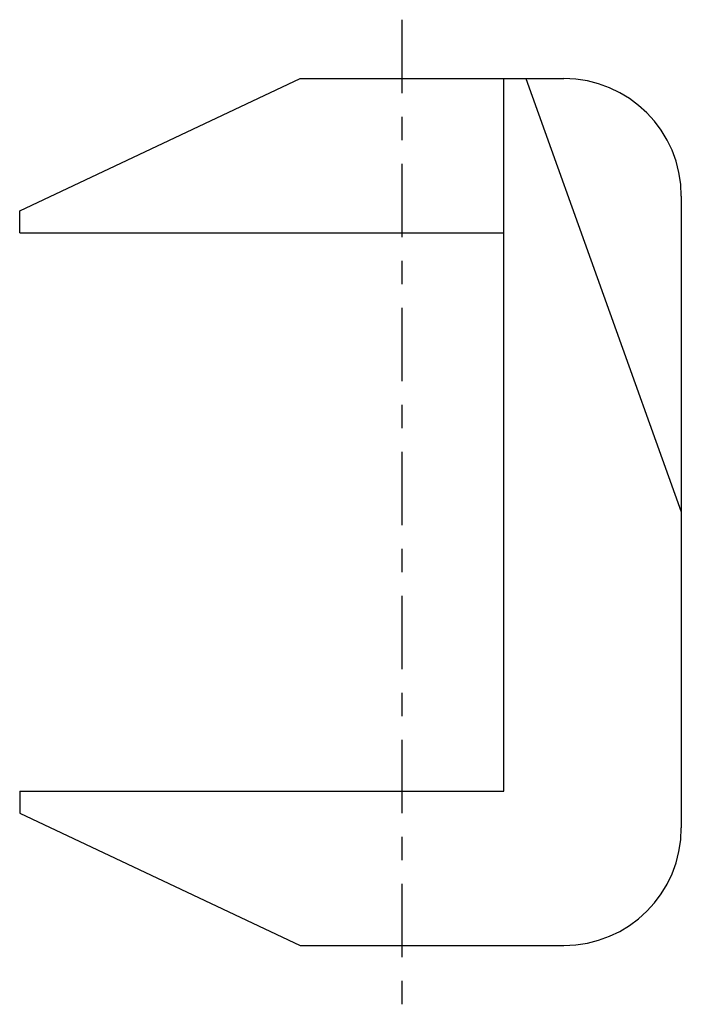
# Model space of a CAD drawing. Header units: inches. Extents: x 4.12 to 6.93, y 1.26 to 5.44.
import ezdxf

# ---------------------------------------------------------------- set-up
doc = ezdxf.new("R2010")
doc.units = ezdxf.units.IN
doc.header["$MEASUREMENT"] = 0
doc.linetypes.add('CENTER', pattern=[2, 1.25, -0.25, 0.25, -0.25])
doc.linetypes.add('ZIGZAG', pattern='A,0.0001,-0.2,[131,ltypeshp.shx,S=0.2,R=0,X=-0.2,Y=0],-0.4,[131,ltypeshp.shx,S=0.2,R=180,X=0.2,Y=0],-0.2', length=0.8001)

msp = doc.modelspace()

# ---------------------------------------------------------------- linework, layer by layer
at = {"color": 8, "linetype": 'CENTER', "ltscale": 0.25}
msp.add_line((5.7425, 5.4425), (5.7425, 1.255), dxfattribs=at)
for p, q in [((4.1175, 4.63), (5.3095, 5.1925)), ((5.3095, 5.1925), (6.43, 5.1925)), ((6.1755, 2.1613), (6.1755, 5.1925)), ((6.2692, 5.1925), (6.93, 3.3488)), ((6.93, 4.6925), (6.93, 2.005)), ((4.1175, 4.5363), (4.1175, 4.63)), ((4.1175, 2.1613), (4.1175, 2.0675)), ((4.1175, 2.0675), (5.3095, 1.505)), ((5.3095, 1.505), (6.43, 1.505))]:
    msp.add_line(p, q)
at = {"linetype": 'ZIGZAG', "ltscale": 0.1}
for p, q in [((4.1175, 4.5363), (6.1755, 4.5363)), ((4.1175, 2.1613), (6.1755, 2.1613))]:
    msp.add_line(p, q, dxfattribs=at)
for centre, start, end in [((6.43, 4.6925), 0, 90), ((6.43, 2.005), 270, 0)]:
    msp.add_arc(centre, 0.5, start, end)

doc.saveas('drawing.dxf')
